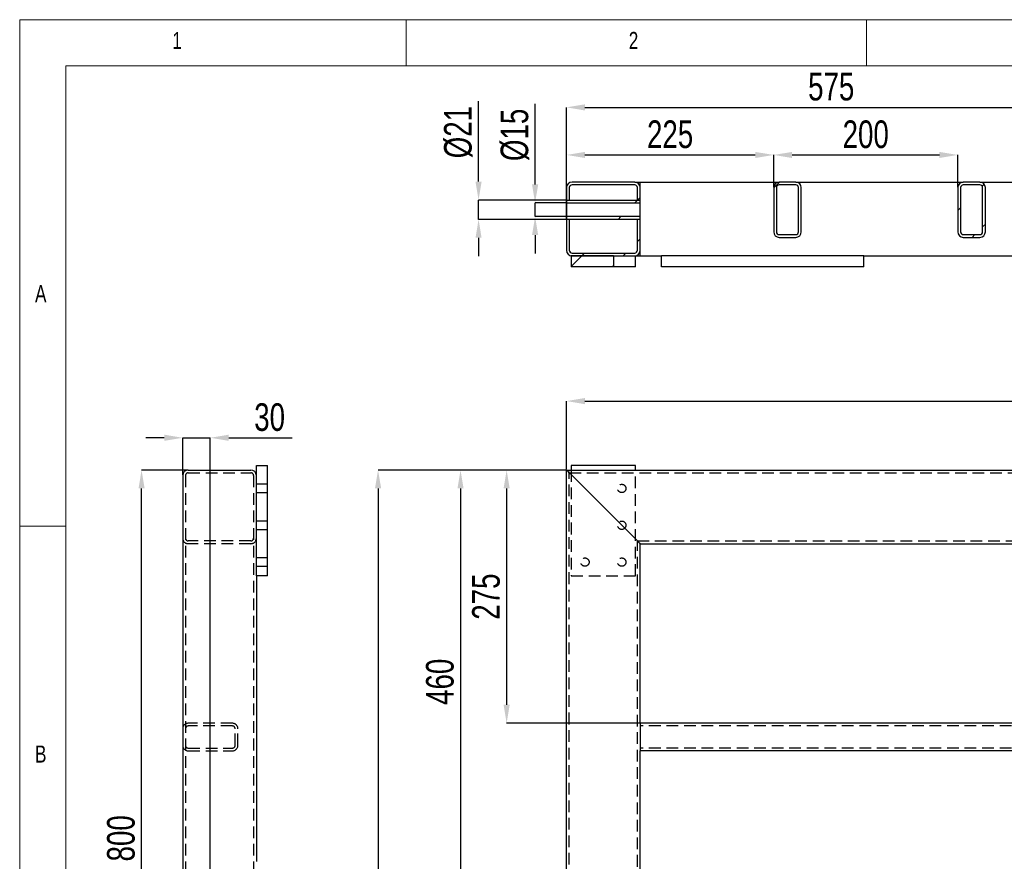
# Model space of a CAD drawing. Header units: millimetres. Extents: x 5 to 589, y 5 to 415.
# Tile 6 of 18: x 5 to 112, y 324 to 415. Entities that reach past the tile are written whole.
import ezdxf

# ---------------------------------------------------------------- set-up
doc = ezdxf.new("R2010")
doc.units = ezdxf.units.MM
doc.header["$PDSIZE"] = -1
doc.linetypes.add('HIDDEN', pattern=[1.905, 1.27, -0.635])
for name, color, linetype in [('COTES', 1, 'Continuous'), ('NOTES', 6, 'Continuous'), ('TRAIT-FINS', 9, 'Continuous'), ('TRAIT-TIRET', 2, 'HIDDEN')]:
    doc.layers.add(name, color=color, linetype=linetype)
doc.layers.add('TRAIT-FORT', color=4, linetype='Continuous', lineweight=25)
doc.styles.add('SLDTEXTSTYLE0', font='TXT', dxfattribs={"width": 0.75})
doc.dimstyles.new('SLDDIMSTYLE1', dxfattribs={"dimtxt": 3, "dimasz": 2, "dimexe": 0, "dimexo": 0.0625, "dimgap": 0.75, "dimtad": 0, "dimtih": 1, "dimtoh": 1, "dimdec": 0, "dimlfac": 10, "dimrnd": 1e-09, "dimzin": 12, "dimdsep": 46, "dimtxsty": 'SLDTEXTSTYLE0', "dimsah": 1, "dimcen": 0.09, "dimadec": 0, "dimazin": 3, "dimtfac": 1, "dimtdec": 0, "dimtofl": 0, "dimtmove": 0, "dimatfit": 3, "dimfxl": 1, "dimfrac": 2, "dimtolj": 1, "dimtzin": 12, "dimarcsym": 0})
doc.dimstyles.new('SLDDIMSTYLE2', dxfattribs={"dimtxt": 3, "dimasz": 2, "dimexe": 0, "dimexo": 0.0625, "dimgap": 0.75, "dimtad": 1, "dimdec": 0, "dimlfac": 10, "dimrnd": 1e-09, "dimzin": 12, "dimdsep": 46, "dimtxsty": 'SLDTEXTSTYLE0', "dimsah": 1, "dimcen": 0.09, "dimadec": 0, "dimazin": 3, "dimtfac": 1, "dimtdec": 0, "dimtofl": 0, "dimtmove": 0, "dimatfit": 3, "dimfxl": 1, "dimfrac": 2, "dimtolj": 1, "dimtzin": 12, "dimarcsym": 0})
doc.dimstyles.new('SLDDIMSTYLE3', dxfattribs={"dimtxt": 3, "dimasz": 2, "dimexe": 0, "dimexo": 0.0625, "dimgap": 0.75, "dimtad": 1, "dimdec": 0, "dimlfac": 10, "dimrnd": 1e-09, "dimzin": 12, "dimdsep": 46, "dimtxsty": 'SLDTEXTSTYLE0', "dimsah": 1, "dimcen": 0.09, "dimadec": 0, "dimazin": 3, "dimtfac": 1, "dimtdec": 0, "dimtmove": 0, "dimatfit": 0, "dimfxl": 1, "dimfrac": 2, "dimtolj": 1, "dimtzin": 12, "dimarcsym": 0})
pattern_1 = [(45, (0, 0), (-13.4704, 13.4704), []), (45, (4.49, 0), (-13.4704, 13.4704), []), (45, (8.98, 0), (-13.4704, 13.4704), []), (45, (13.47, 0), (-13.4704, 13.4704), [])]

# ---------------------------------------------------------------- blocks, each defined once
blk = doc.blocks.new('_D_2')
at = {"layer": 'COTES', "color": 0, "lineweight": -2, "transparency": 16777216}
for p, q in [((69.63, 234.88), (189.01, 234.88)), ((189.01, 234.88), (193.01, 234.84)), ((193.01, 234.84), (197.01, 234.84))]:
    blk.add_line(p, q, dxfattribs=at)
at = {"layer": 'Defpoints', "color": 0, "transparency": 16777216}
for p in [(187.41, 366.09), (69.57, 234.88), (197.01, 234.84)]:
    blk.add_point(p, dxfattribs=at)
at = {"layer": 'COTES', "color": 0, "transparency": 16777216, "insert": (201.13, 234.84), "char_height": 3, "attachment_point": 5, "style": 'SLDTEXTSTYLE0'}
blk.add_mtext('\\A1;1312', dxfattribs=at)
blk = doc.blocks.new('_D_5')
at = {"layer": 'COTES', "color": 0, "lineweight": -2, "transparency": 16777216}
blk.add_line((69.83, 206.31), (197.01, 206.31), dxfattribs=at)
at = {"layer": 'Defpoints', "color": 0, "transparency": 16777216}
for p in [(187.41, 366.09), (69.77, 206.31), (197.01, 206.31)]:
    blk.add_point(p, dxfattribs=at)
at = {"layer": 'COTES', "color": 0, "transparency": 16777216, "insert": (201.51, 206.31), "char_height": 3, "attachment_point": 5, "style": 'SLDTEXTSTYLE0'}
blk.add_mtext('\\A1;1598', dxfattribs=at)
blk = doc.blocks.new('_D_13')
at = {"layer": 'COTES', "color": 0, "lineweight": -2, "transparency": 16777216}
for p, q in [((64.41, 366.16), (64.41, 373.58)), ((66.41, 373.58), (185.41, 373.58)), ((187.41, 366.16), (187.41, 373.58))]:
    blk.add_line(p, q, dxfattribs=at)
at = {"layer": 'COTES', "color": 0, "transparency": 16777216}
for points in [[(66.41, 373.91), (66.41, 373.24), (64.41, 373.58)], [(185.41, 373.91), (185.41, 373.24), (187.41, 373.58)]]:
    blk.add_solid(points, dxfattribs=at)
at = {"layer": 'Defpoints', "color": 0, "transparency": 16777216}
for p in [(187.41, 373.58), (64.41, 366.09), (187.41, 366.09)]:
    blk.add_point(p, dxfattribs=at)
at = {"layer": 'COTES', "color": 0, "transparency": 16777216, "insert": (125.91, 377.33), "char_height": 3, "attachment_point": 2, "style": 'SLDTEXTSTYLE0'}
blk.add_mtext('\\A1;1230', dxfattribs=at)
blk = doc.blocks.new('_D_14')
at = {"layer": 'COTES', "color": 0, "lineweight": -2, "transparency": 16777216}
for p, q in [((64.34, 366.09), (52.89, 366.09)), ((52.89, 364.09), (52.89, 322.09)), ((72.34, 320.09), (52.89, 320.09))]:
    blk.add_line(p, q, dxfattribs=at)
at = {"layer": 'COTES', "color": 0, "transparency": 16777216}
for points in [[(52.56, 364.09), (53.22, 364.09), (52.89, 366.09)], [(52.56, 322.09), (53.22, 322.09), (52.89, 320.09)]]:
    blk.add_solid(points, dxfattribs=at)
at = {"layer": 'Defpoints', "color": 0, "transparency": 16777216}
for p in [(64.41, 366.09), (52.89, 320.09), (72.41, 320.09)]:
    blk.add_point(p, dxfattribs=at)
at = {"layer": 'COTES', "color": 0, "transparency": 16777216, "insert": (49.14, 343.09), "char_height": 3, "attachment_point": 2, "rotation": 90, "style": 'SLDTEXTSTYLE0'}
blk.add_mtext('\\A1;460', dxfattribs=at)
blk = doc.blocks.new('_D_15')
at = {"layer": 'COTES', "color": 0, "lineweight": -2, "transparency": 16777216}
for p, q in [((64.34, 366.09), (57.9, 366.09)), ((57.9, 364.09), (57.9, 340.59)), ((72.34, 338.59), (57.9, 338.59))]:
    blk.add_line(p, q, dxfattribs=at)
at = {"layer": 'COTES', "color": 0, "transparency": 16777216}
for points in [[(57.57, 364.09), (58.23, 364.09), (57.9, 366.09)], [(57.57, 340.59), (58.23, 340.59), (57.9, 338.59)]]:
    blk.add_solid(points, dxfattribs=at)
at = {"layer": 'Defpoints', "color": 0, "transparency": 16777216}
for p in [(64.41, 366.09), (57.9, 338.59), (72.41, 338.59)]:
    blk.add_point(p, dxfattribs=at)
at = {"layer": 'COTES', "color": 0, "transparency": 16777216, "insert": (54.15, 352.34), "char_height": 3, "attachment_point": 2, "rotation": 90, "style": 'SLDTEXTSTYLE0'}
blk.add_mtext('\\A1;275', dxfattribs=at)
blk = doc.blocks.new('_D_23')
at = {"layer": 'COTES', "color": 0, "lineweight": -2, "transparency": 16777216}
for p, q in [((64.34, 366.09), (43.93, 366.09)), ((43.93, 364.09), (43.93, 81.09)), ((64.34, 79.09), (43.93, 79.09))]:
    blk.add_line(p, q, dxfattribs=at)
at = {"layer": 'COTES', "color": 0, "transparency": 16777216}
for points in [[(43.6, 364.09), (44.27, 364.09), (43.93, 366.09)], [(43.6, 81.09), (44.27, 81.09), (43.93, 79.09)]]:
    blk.add_solid(points, dxfattribs=at)
at = {"layer": 'Defpoints', "color": 0, "transparency": 16777216}
for p in [(64.41, 366.09), (43.93, 79.09), (64.41, 79.09)]:
    blk.add_point(p, dxfattribs=at)
at = {"layer": 'COTES', "color": 0, "transparency": 16777216, "insert": (40.18, 222.59), "char_height": 3, "attachment_point": 2, "rotation": 90, "style": 'SLDTEXTSTYLE0'}
blk.add_mtext('\\A1;2870', dxfattribs=at)
blk = doc.blocks.new('_D_30')
at = {"layer": 'COTES', "color": 0, "lineweight": -2, "transparency": 16777216}
for p, q in [((64.41, 396.82), (64.41, 400.31)), ((66.41, 400.31), (84.91, 400.31)), ((86.91, 396.82), (86.91, 400.31))]:
    blk.add_line(p, q, dxfattribs=at)
at = {"layer": 'COTES', "color": 0, "transparency": 16777216}
for points in [[(66.41, 400.64), (66.41, 399.98), (64.41, 400.31)], [(84.91, 400.64), (84.91, 399.98), (86.91, 400.31)]]:
    blk.add_solid(points, dxfattribs=at)
at = {"layer": 'Defpoints', "color": 0, "transparency": 16777216}
for p in [(86.91, 400.31), (64.41, 396.76), (86.91, 396.76)]:
    blk.add_point(p, dxfattribs=at)
at = {"layer": 'COTES', "color": 0, "transparency": 16777216, "insert": (75.66, 404.06), "char_height": 3, "attachment_point": 2, "style": 'SLDTEXTSTYLE0'}
blk.add_mtext('\\A1;225', dxfattribs=at)
blk = doc.blocks.new('_D_31')
at = {"layer": 'COTES', "color": 0, "lineweight": -2, "transparency": 16777216}
for p, q in [((86.91, 396.82), (86.91, 400.31)), ((88.91, 400.31), (104.91, 400.31)), ((106.91, 396.82), (106.91, 400.31))]:
    blk.add_line(p, q, dxfattribs=at)
at = {"layer": 'COTES', "color": 0, "transparency": 16777216}
for points in [[(88.91, 400.64), (88.91, 399.98), (86.91, 400.31)], [(104.91, 400.64), (104.91, 399.98), (106.91, 400.31)]]:
    blk.add_solid(points, dxfattribs=at)
at = {"layer": 'Defpoints', "color": 0, "transparency": 16777216}
for p in [(106.91, 400.31), (86.91, 396.76), (106.91, 396.76)]:
    blk.add_point(p, dxfattribs=at)
at = {"layer": 'COTES', "color": 0, "transparency": 16777216, "insert": (96.91, 404.06), "char_height": 3, "attachment_point": 2, "style": 'SLDTEXTSTYLE0'}
blk.add_mtext('\\A1;200', dxfattribs=at)
blk = doc.blocks.new('_D_32')
at = {"layer": 'COTES', "color": 0, "lineweight": -2, "transparency": 16777216}
for p, q in [((64.41, 393.37), (64.41, 405.48)), ((66.41, 405.48), (119.91, 405.48)), ((121.91, 396.82), (121.91, 405.48))]:
    blk.add_line(p, q, dxfattribs=at)
at = {"layer": 'COTES', "color": 0, "transparency": 16777216}
for points in [[(66.41, 405.81), (66.41, 405.14), (64.41, 405.48)], [(119.91, 405.81), (119.91, 405.14), (121.91, 405.48)]]:
    blk.add_solid(points, dxfattribs=at)
at = {"layer": 'Defpoints', "color": 0, "transparency": 16777216}
for p in [(121.91, 405.48), (121.91, 396.76), (64.41, 393.31)]:
    blk.add_point(p, dxfattribs=at)
at = {"layer": 'COTES', "color": 0, "transparency": 16777216, "insert": (93.16, 409.23), "char_height": 3, "attachment_point": 2, "style": 'SLDTEXTSTYLE0'}
blk.add_mtext('\\A1;575', dxfattribs=at)
blk = doc.blocks.new('_D_35')
at = {"layer": 'COTES', "color": 0, "lineweight": -2, "transparency": 16777216}
for p, q in [((60.99, 397.11), (60.99, 405.86)), ((64.35, 395.11), (60.99, 395.11)), ((60.99, 393.61), (60.99, 395.11)), ((64.35, 393.61), (60.99, 393.61)), ((60.99, 391.61), (60.99, 389.61))]:
    blk.add_line(p, q, dxfattribs=at)
at = {"layer": 'COTES', "color": 0, "transparency": 16777216}
for points in [[(60.66, 397.11), (61.33, 397.11), (60.99, 395.11)], [(60.66, 391.61), (61.33, 391.61), (60.99, 393.61)]]:
    blk.add_solid(points, dxfattribs=at)
at = {"layer": 'Defpoints', "color": 0, "transparency": 16777216}
for p in [(64.41, 395.11), (60.99, 393.61), (64.41, 393.61)]:
    blk.add_point(p, dxfattribs=at)
at = {"layer": 'COTES', "color": 0, "transparency": 16777216, "insert": (57.24, 402.49), "char_height": 3, "attachment_point": 2, "rotation": 90, "style": 'SLDTEXTSTYLE0'}
blk.add_mtext('\\A1;%%c15', dxfattribs=at)
blk = doc.blocks.new('_D_36')
at = {"layer": 'COTES', "color": 0, "lineweight": -2, "transparency": 16777216}
for p, q in [((54.85, 397.41), (54.85, 406.16)), ((64.35, 395.41), (54.85, 395.41)), ((54.85, 393.31), (54.85, 395.41)), ((64.35, 393.31), (54.85, 393.31)), ((54.85, 391.31), (54.85, 389.31))]:
    blk.add_line(p, q, dxfattribs=at)
at = {"layer": 'COTES', "color": 0, "transparency": 16777216}
for points in [[(54.52, 397.41), (55.18, 397.41), (54.85, 395.41)], [(54.52, 391.31), (55.18, 391.31), (54.85, 393.31)]]:
    blk.add_solid(points, dxfattribs=at)
at = {"layer": 'Defpoints', "color": 0, "transparency": 16777216}
for p in [(64.41, 395.41), (54.85, 393.31), (64.41, 393.31)]:
    blk.add_point(p, dxfattribs=at)
at = {"layer": 'COTES', "color": 0, "transparency": 16777216, "insert": (51.1, 402.79), "char_height": 3, "attachment_point": 2, "rotation": 90, "style": 'SLDTEXTSTYLE0'}
blk.add_mtext('\\A1;%%c21', dxfattribs=at)
blk = doc.blocks.new('_D_76')
at = {"layer": 'COTES', "color": 0, "lineweight": -2, "transparency": 16777216}
for p, q in [((23.25, 366.09), (18.24, 366.09)), ((18.24, 288.09), (18.24, 364.09)), ((24.4, 286.09), (18.24, 286.09))]:
    blk.add_line(p, q, dxfattribs=at)
at = {"layer": 'COTES', "color": 0, "transparency": 16777216}
for points in [[(17.91, 364.09), (18.57, 364.09), (18.24, 366.09)], [(17.91, 288.09), (18.57, 288.09), (18.24, 286.09)]]:
    blk.add_solid(points, dxfattribs=at)
at = {"layer": 'Defpoints', "color": 0, "transparency": 16777216}
for p in [(18.24, 366.09), (23.31, 366.09), (24.46, 286.09)]:
    blk.add_point(p, dxfattribs=at)
at = {"layer": 'COTES', "color": 0, "transparency": 16777216, "insert": (14.49, 326.09), "char_height": 3, "attachment_point": 2, "rotation": 90, "style": 'SLDTEXTSTYLE0'}
blk.add_mtext('\\A1;800', dxfattribs=at)
blk = doc.blocks.new('_D_77')
at = {"layer": 'COTES', "color": 0, "lineweight": -2, "transparency": 16777216}
for p, q in [((20.71, 369.59), (18.71, 369.59)), ((22.71, 365.56), (22.71, 369.59)), ((22.71, 369.59), (25.71, 369.59)), ((25.71, 287.41), (25.71, 369.59)), ((27.71, 369.59), (34.59, 369.59))]:
    blk.add_line(p, q, dxfattribs=at)
at = {"layer": 'COTES', "color": 0, "transparency": 16777216}
for points in [[(20.71, 369.93), (20.71, 369.26), (22.71, 369.59)], [(27.71, 369.93), (27.71, 369.26), (25.71, 369.59)]]:
    blk.add_solid(points, dxfattribs=at)
at = {"layer": 'Defpoints', "color": 0, "transparency": 16777216}
for p in [(22.71, 369.59), (22.71, 365.49), (25.71, 287.34)]:
    blk.add_point(p, dxfattribs=at)
at = {"layer": 'COTES', "color": 0, "transparency": 16777216, "insert": (32.15, 373.34), "char_height": 3, "attachment_point": 2, "style": 'SLDTEXTSTYLE0'}
blk.add_mtext('\\A1;30', dxfattribs=at)

msp = doc.modelspace()

# ---------------------------------------------------------------- hatches: boundary and pattern name
at = {"layer": 'TRAIT-FINS'}
h = msp.add_hatch(dxfattribs=at)
h.set_pattern_fill('DIN 201 ACIER ET FONTE', color=256, style=0, pattern_type=2)
h.set_pattern_definition(pattern_1)
edge = h.paths.add_edge_path(flags=0)
edge.add_line((72.41, 395.41), (72.41, 396.76))
edge.add_arc((71.81, 396.76), 0.6, 0, 90)
edge.add_line((71.81, 397.36), (65.01, 397.36))
edge.add_arc((65.01, 396.76), 0.6, 90, 180)
edge.add_line((64.41, 396.76), (64.41, 395.41))
edge.add_line((64.41, 395.41), (64.71, 395.41))
edge.add_line((64.71, 395.41), (64.71, 396.76))
edge.add_arc((65.01, 396.76), 0.3, 90, 180, ccw=False)
edge.add_line((65.01, 397.06), (71.81, 397.06))
edge.add_arc((71.81, 396.76), 0.3, 0, 90, ccw=False)
edge.add_line((72.11, 396.76), (72.11, 395.41))
edge.add_line((72.11, 395.41), (72.41, 395.41))
h = msp.add_hatch(dxfattribs=at)
h.set_pattern_fill('DIN 201 ACIER ET FONTE', color=256, style=0, pattern_type=2)
h.set_pattern_definition(pattern_1)
edge = h.paths.add_edge_path(flags=0)
edge.add_arc((89.31, 391.96), 0.6, 270, 360)
edge.add_line((89.91, 391.96), (89.91, 396.76))
edge.add_arc((89.31, 396.76), 0.6, 0, 90)
edge.add_line((89.31, 397.36), (87.51, 397.36))
edge.add_arc((87.51, 396.76), 0.6, 90, 180)
edge.add_line((86.91, 396.76), (86.91, 391.96))
edge.add_arc((87.51, 391.96), 0.6, 180, 270)
edge.add_line((87.51, 391.36), (89.31, 391.36))
edge = h.paths.add_edge_path(flags=0)
edge.add_line((87.21, 391.96), (87.21, 396.76))
edge.add_arc((87.51, 396.76), 0.3, 90, 180, ccw=False)
edge.add_line((87.51, 397.06), (89.31, 397.06))
edge.add_arc((89.31, 396.76), 0.3, 0, 90, ccw=False)
edge.add_line((89.61, 396.76), (89.61, 391.96))
edge.add_arc((89.31, 391.96), 0.3, 270, 360, ccw=False)
edge.add_line((89.31, 391.66), (87.51, 391.66))
edge.add_arc((87.51, 391.96), 0.3, 180, 270, ccw=False)
h = msp.add_hatch(dxfattribs=at)
h.set_pattern_fill('DIN 201 ACIER ET FONTE', color=256, style=0, pattern_type=2)
h.set_pattern_definition(pattern_1)
edge = h.paths.add_edge_path(flags=0)
edge.add_arc((109.31, 391.96), 0.6, 270, 360)
edge.add_line((109.91, 391.96), (109.91, 396.76))
edge.add_arc((109.31, 396.76), 0.6, 0, 90)
edge.add_line((109.31, 397.36), (107.51, 397.36))
edge.add_arc((107.51, 396.76), 0.6, 90, 180)
edge.add_line((106.91, 396.76), (106.91, 391.96))
edge.add_arc((107.51, 391.96), 0.6, 180, 270)
edge.add_line((107.51, 391.36), (109.31, 391.36))
edge = h.paths.add_edge_path(flags=0)
edge.add_line((107.21, 391.96), (107.21, 396.76))
edge.add_arc((107.51, 396.76), 0.3, 90, 180, ccw=False)
edge.add_line((107.51, 397.06), (109.31, 397.06))
edge.add_arc((109.31, 396.76), 0.3, 0, 90, ccw=False)
edge.add_line((109.61, 396.76), (109.61, 391.96))
edge.add_arc((109.31, 391.96), 0.3, 270, 360, ccw=False)
edge.add_line((109.31, 391.66), (107.51, 391.66))
edge.add_arc((107.51, 391.96), 0.3, 180, 270, ccw=False)
h = msp.add_hatch(dxfattribs=at)
h.set_pattern_fill('DIN 201 ACIER ET FONTE', color=256, style=0, pattern_type=2)
h.set_pattern_definition(pattern_1)
h.paths.add_polyline_path([(64.41, 395.41), (64.41, 395.11), (72.41, 395.11), (72.41, 395.41)], flags=0)
h = msp.add_hatch(dxfattribs=at)
h.set_pattern_fill('DIN 201 ACIER ET FONTE', color=256, style=0, pattern_type=2)
h.set_pattern_definition(pattern_1)
h.paths.add_polyline_path([(72.41, 393.31), (72.41, 393.61), (64.41, 393.61), (64.41, 393.31)], flags=0)
h = msp.add_hatch(dxfattribs=at)
h.set_pattern_fill('DIN 201 ACIER ET FONTE', color=256, style=0, pattern_type=2)
h.set_pattern_definition(pattern_1)
edge = h.paths.add_edge_path(flags=0)
edge.add_arc((65.01, 389.96), 0.3, 180, 270, ccw=False)
edge.add_line((64.71, 389.96), (64.71, 393.31))
edge.add_line((64.71, 393.31), (64.41, 393.31))
edge.add_line((64.41, 393.31), (64.41, 389.96))
edge.add_arc((65.01, 389.96), 0.6, 180, 270)
edge.add_line((65.01, 389.36), (71.81, 389.36))
edge.add_arc((71.81, 389.96), 0.6, 270, 360)
edge.add_line((72.41, 389.96), (72.41, 393.31))
edge.add_line((72.41, 393.31), (72.11, 393.31))
edge.add_line((72.11, 393.31), (72.11, 389.96))
edge.add_arc((71.81, 389.96), 0.3, 270, 360, ccw=False)
edge.add_line((71.81, 389.66), (65.01, 389.66))
h = msp.add_hatch(dxfattribs=at)
h.set_pattern_fill('DIN 201 ACIER ET FONTE', color=256, style=0, pattern_type=2)
h.set_pattern_definition(pattern_1)
h.paths.add_polyline_path([(69.51, 389.36), (64.91, 389.36), (64.91, 388.16), (69.51, 388.16)], flags=0)

# ---------------------------------------------------------------- linework, layer by layer
at = {"lineweight": 18}
for p, q in [((589, 415), (5, 415)), ((5, 415), (5, 5)), ((47, 410), (47, 415)), ((97, 415), (97, 410)), ((584, 410), (10, 410)), ((10, 410), (10, 10)), ((10, 360), (5, 360))]:
    msp.add_line(p, q, dxfattribs=at)
at = {"layer": 'TRAIT-FORT', "lineweight": 25}
for p, q in [((71.81, 397.36), (65.01, 397.36)), ((71.81, 397.06), (65.01, 397.06)), ((71.81, 397.36), (72.41, 397.36)), ((72.41, 397.36), (87.51, 397.36)), ((72.41, 396.76), (72.41, 397.36)), ((89.31, 397.36), (87.51, 397.36)), ((89.31, 397.06), (87.51, 397.06)), ((89.31, 397.36), (107.51, 397.36)), ((109.31, 397.36), (107.51, 397.36)), ((109.31, 397.06), (107.51, 397.06)), ((109.31, 397.36), (122.51, 397.36)), ((64.41, 396.76), (64.41, 395.41)), ((64.71, 396.76), (64.71, 395.41)), ((72.11, 395.41), (72.11, 396.76)), ((72.41, 395.41), (72.41, 396.76)), ((86.91, 396.76), (86.91, 391.96)), ((87.21, 396.76), (87.21, 391.96)), ((89.61, 391.96), (89.61, 396.76)), ((89.91, 391.96), (89.91, 396.76)), ((106.91, 396.76), (106.91, 391.96)), ((107.21, 396.76), (107.21, 391.96)), ((109.61, 391.96), (109.61, 396.76)), ((109.91, 391.96), (109.91, 396.76)), ((64.41, 395.41), (72.41, 395.41)), ((64.41, 395.41), (64.41, 395.11)), ((64.41, 393.31), (64.41, 395.41)), ((64.41, 395.41), (64.71, 395.41)), ((64.41, 395.11), (72.41, 395.11)), ((64.41, 395.11), (64.41, 393.61)), ((72.11, 395.41), (72.41, 395.41)), ((72.41, 395.11), (72.41, 395.41)), ((72.41, 393.61), (72.41, 395.11)), ((64.41, 393.61), (64.41, 393.31)), ((72.41, 393.61), (64.41, 393.61)), ((72.41, 393.31), (64.41, 393.31)), ((64.41, 393.31), (64.41, 389.96)), ((64.71, 393.31), (64.41, 393.31)), ((64.71, 393.31), (64.71, 389.96)), ((72.11, 389.96), (72.11, 393.31)), ((72.41, 393.31), (72.11, 393.31)), ((72.41, 393.31), (72.41, 393.61)), ((72.41, 389.96), (72.41, 393.31)), ((87.51, 391.66), (89.31, 391.66)), ((107.51, 391.66), (109.31, 391.66)), ((87.51, 391.36), (89.31, 391.36)), ((107.51, 391.36), (109.31, 391.36)), ((69.51, 389.36), (64.91, 389.36)), ((64.91, 389.36), (64.91, 388.16)), ((65.01, 389.66), (71.81, 389.66)), ((65.01, 389.36), (71.81, 389.36)), ((69.51, 389.36), (69.51, 388.16)), ((71.91, 388.16), (71.91, 389.36)), ((71.91, 389.36), (72.41, 389.36)), ((72.41, 389.36), (72.41, 389.96)), ((72.41, 389.36), (74.71, 389.36)), ((74.71, 388.16), (74.71, 389.36)), ((96.71, 389.36), (74.71, 389.36)), ((96.71, 388.16), (96.71, 389.36)), ((96.71, 389.36), (118.41, 389.36)), ((69.51, 388.16), (64.91, 388.16)), ((71.91, 388.16), (69.51, 388.16)), ((96.71, 388.16), (74.71, 388.16)), ((23.31, 366.09), (30.11, 366.09)), ((30.71, 354.59), (30.71, 366.59)), ((30.71, 366.59), (31.91, 366.59)), ((31.91, 354.59), (31.91, 366.59)), ((64.41, 366.09), (187.41, 366.09)), ((64.41, 79.09), (64.41, 366.09)), ((64.91, 366.59), (64.91, 366.09)), ((71.91, 366.59), (64.91, 366.59)), ((71.91, 366.09), (71.91, 366.59)), ((22.71, 365.49), (22.71, 79.69)), ((71.81, 358.69), (65.01, 365.49)), ((72.41, 358.09), (179.41, 358.09)), ((72.41, 338.59), (72.41, 358.09)), ((31.91, 354.59), (30.71, 354.59)), ((30.71, 354.59), (30.71, 323.59)), ((72.41, 338.59), (72.41, 337.99)), ((179.41, 338.59), (72.41, 338.59)), ((72.41, 337.99), (72.41, 336.19)), ((72.41, 336.19), (72.41, 335.59)), ((72.41, 320.09), (72.41, 335.59)), ((179.41, 335.59), (72.41, 335.59))]:
    msp.add_line(p, q, dxfattribs=at)
at = {"layer": 'TRAIT-FORT', "lineweight": 25, "flags": 128}
for points in [[(65.01, 365.49), (64.9, 365.6), (64.8, 365.7), (64.71, 365.79), (64.62, 365.88), (64.55, 365.95), (64.49, 366.01), (64.44, 366.06), (64.42, 366.09), (64.41, 366.09)], [(64.41, 366.09), (64.42, 366.09), (64.44, 366.06), (64.49, 366.01), (64.55, 365.95), (64.62, 365.88), (64.71, 365.79), (64.8, 365.7), (64.9, 365.6), (65.01, 365.49)], [(72.41, 358.09), (72.4, 358.11), (72.36, 358.14), (72.31, 358.2), (72.23, 358.27), (72.14, 358.36), (72.04, 358.46), (71.92, 358.58), (71.81, 358.69)], [(71.81, 358.69), (71.92, 358.58), (72.04, 358.46), (72.14, 358.36), (72.23, 358.27), (72.31, 358.2), (72.36, 358.14), (72.4, 358.11), (72.41, 358.09)]]:
    msp.add_lwpolyline(points, dxfattribs=at)
at = {"layer": 'TRAIT-FORT', "lineweight": 25}
for centre, radius, start, end in [((65.01, 396.76), 0.6, 90, 180), ((65.01, 396.76), 0.3, 90, 180), ((71.81, 396.76), 0.6, 0, 90), ((71.81, 396.76), 0.3, 0, 90), ((87.51, 396.76), 0.6, 90, 180), ((87.51, 396.76), 0.3, 90, 180), ((89.31, 396.76), 0.6, 0, 90), ((89.31, 396.76), 0.3, 0, 90), ((107.51, 396.76), 0.6, 90, 180), ((107.51, 396.76), 0.3, 90, 180), ((109.31, 396.76), 0.6, 0, 90), ((109.31, 396.76), 0.3, 0, 90), ((87.51, 391.96), 0.6, 180, 270), ((87.51, 391.96), 0.3, 180, 270), ((89.31, 391.96), 0.6, 270, 0), ((89.31, 391.96), 0.3, 270, 0), ((107.51, 391.96), 0.6, 180, 270), ((107.51, 391.96), 0.3, 180, 270), ((109.31, 391.96), 0.3, 270, 0), ((109.31, 391.96), 0.6, 270, 0), ((65.01, 389.96), 0.6, 180, 270), ((65.01, 389.96), 0.3, 180, 270), ((71.81, 389.96), 0.3, 270, 0), ((71.81, 389.96), 0.6, 270, 0), ((23.31, 365.49), 0.6, 90, 180), ((30.11, 365.49), 0.6, 0, 90)]:
    msp.add_arc(centre, radius, start, end, dxfattribs=at)
at = {"layer": 'TRAIT-TIRET'}
for p, q in [((64.91, 366.09), (64.91, 354.59)), ((71.91, 354.59), (71.91, 366.09)), ((23.01, 365.49), (23.01, 79.69)), ((23.31, 365.79), (30.11, 365.79)), ((30.41, 365.49), (30.41, 79.69)), ((64.71, 365.79), (187.11, 365.79)), ((64.71, 79.39), (64.71, 365.79)), ((31.91, 364.54), (30.71, 364.54)), ((30.71, 363.64), (31.91, 363.64)), ((31.91, 360.54), (30.71, 360.54)), ((30.71, 359.64), (31.91, 359.64)), ((30.11, 358.39), (23.31, 358.39)), ((72.11, 358.39), (179.71, 358.39)), ((72.11, 86.79), (72.11, 358.39)), ((30.11, 358.09), (23.31, 358.09)), ((31.91, 356.54), (30.71, 356.54)), ((30.71, 355.64), (31.91, 355.64)), ((64.91, 354.59), (71.91, 354.59)), ((28.11, 338.59), (23.31, 338.59)), ((28.11, 338.29), (23.31, 338.29)), ((179.41, 338.29), (72.41, 338.29)), ((28.41, 336.19), (28.41, 337.99)), ((28.71, 336.19), (28.71, 337.99)), ((23.31, 335.89), (28.11, 335.89)), ((179.41, 335.89), (72.41, 335.89)), ((23.31, 335.59), (28.11, 335.59))]:
    msp.add_line(p, q, dxfattribs=at)
for centre in [(70.41, 364.09), (70.41, 360.09), (66.41, 356.09), (70.41, 356.09)]:
    msp.add_circle(centre, 0.45, dxfattribs=at)
for centre, radius, start, end in [((23.31, 365.49), 0.3, 90, 180), ((30.11, 365.49), 0.3, 0, 90), ((23.31, 358.69), 0.6, 180, 270), ((23.31, 358.69), 0.3, 180, 270), ((30.11, 358.69), 0.6, 270, 0), ((30.11, 358.69), 0.3, 270, 0), ((23.31, 337.99), 0.6, 90, 180), ((23.31, 337.99), 0.3, 90, 180), ((28.11, 337.99), 0.6, 0, 90), ((28.11, 337.99), 0.3, 0, 90), ((23.31, 336.19), 0.6, 180, 270), ((23.31, 336.19), 0.3, 180, 270), ((28.11, 336.19), 0.6, 270, 0), ((28.11, 336.19), 0.3, 270, 0)]:
    msp.add_arc(centre, radius, start, end, dxfattribs=at)

# ---------------------------------------------------------------- texts
at = {"layer": 'NOTES', "char_height": 1.85, "attachment_point": 1, "style": 'SLDTEXTSTYLE0'}
for s, insert in [('1', (21.58, 413.67)), ('2', (71.17, 413.67)), ('A', (6.67, 386.17)), ('B', (6.67, 336.17))]:
    msp.add_mtext(s, dxfattribs=dict(at, insert=insert))

# ---------------------------------------------------------------- dimensions: what is measured, and where the dimension line sits
at = {"layer": 'COTES'}
for base, p1, p2, dimstyle, picture, middle in [((121.91, 405.48), (64.41, 393.31), (121.91, 396.76), 'SLDDIMSTYLE2', '_D_32', (93.16, 405.48)), ((86.91, 400.31), (64.41, 396.76), (86.91, 396.76), 'SLDDIMSTYLE2', '_D_30', (75.66, 400.31)), ((106.91, 400.31), (86.91, 396.76), (106.91, 396.76), 'SLDDIMSTYLE2', '_D_31', (96.91, 400.31)), ((187.41, 373.58), (64.41, 366.09), (187.41, 366.09), 'SLDDIMSTYLE2', '_D_13', (125.91, 373.58)), ((22.71, 369.59), (25.71, 287.34), (22.71, 365.49), 'SLDDIMSTYLE3', '_D_77', (32.15, 369.59))]:
    dim = msp.add_linear_dim(base=base, p1=p1, p2=p2, dimstyle=dimstyle, dxfattribs=at)
    dim.commit()
    dim.dimension.update_dxf_attribs({"geometry": picture, "text_midpoint": middle, "dimtype": 160})
for base, p1, p2, picture, middle in [((54.85, 393.31), (64.41, 395.41), (64.41, 393.31), '_D_36', (54.85, 402.79)), ((60.99, 393.61), (64.41, 395.11), (64.41, 393.61), '_D_35', (60.99, 402.49))]:
    dim = msp.add_linear_dim(base=base, p1=p1, p2=p2, angle=90, text='%%c<>', dimstyle='SLDDIMSTYLE3', dxfattribs=at)
    dim.commit()
    dim.dimension.update_dxf_attribs({"geometry": picture, "text_midpoint": middle, "dimtype": 160})
for base, p1, p2, picture, middle in [((18.24, 366.09), (24.46, 286.09), (23.31, 366.09), '_D_76', (18.24, 326.09)), ((43.93, 79.09), (64.41, 366.09), (64.41, 79.09), '_D_23', (43.93, 222.59)), ((52.89, 320.09), (64.41, 366.09), (72.41, 320.09), '_D_14', (52.89, 343.09)), ((57.9, 338.59), (64.41, 366.09), (72.41, 338.59), '_D_15', (57.9, 352.34))]:
    dim = msp.add_linear_dim(base=base, p1=p1, p2=p2, angle=90, dimstyle='SLDDIMSTYLE2', dxfattribs=at)
    dim.commit()
    dim.dimension.update_dxf_attribs({"geometry": picture, "text_midpoint": middle, "dimtype": 160})
for feature_location, offset, picture, middle in [((69.57, 234.88), (127.44, -0.04), '_D_2', (201.13, 234.84)), ((69.77, 206.31), (127.24, 0), '_D_5', (201.51, 206.31))]:
    dim = msp.add_ordinate_dim(feature_location=feature_location, offset=offset, dtype=0, origin=(187.41, 366.09), dimstyle='SLDDIMSTYLE1', dxfattribs=at)
    dim.commit()
    dim.dimension.update_dxf_attribs({"geometry": picture, "text_midpoint": middle})

doc.saveas('drawing.dxf')
